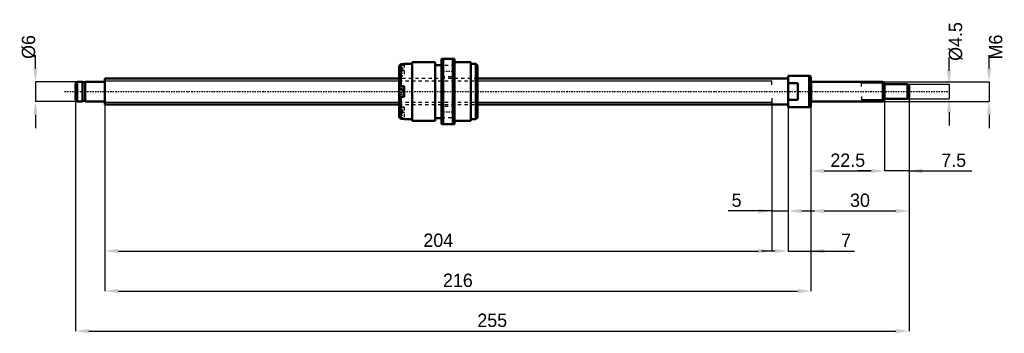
# Model space of a CAD drawing. Header units: millimetres. Extents: x -26 to 275, y -74 to 22.
import ezdxf

# ---------------------------------------------------------------- set-up
doc = ezdxf.new("R2010")
doc.units = ezdxf.units.MM
doc.linetypes.add('Center', pattern=[1.5, 0.45, -0.5, 0.05, -0.5])
doc.linetypes.add('Dashed', pattern=[2, 1, -1])
for name, color, linetype, lineweight in [('2d ConnectionPoints', 7, 'Continuous', 50), ('AM_0', 7, 'Continuous', 50), ('AM_4', 3, 'Continuous', 25), ('AM_5', 3, 'Continuous', 25), ('AM_7', 7, 'Center', 25), ('AM_9', 6, 'Dashed', 25)]:
    doc.layers.add(name, color=color, linetype=linetype, lineweight=lineweight)
doc.dimstyles.new('ISO-25', dxfattribs={"dimtxt": 2.5, "dimasz": 2.5, "dimexe": 1.25, "dimexo": 0.625, "dimtad": 1, "dimtxsty": 'Standard', "dimcen": 2.5, "dimadec": 0, "dimazin": 0, "dimtfac": 1, "dimtmove": 0, "dimatfit": 3, "dimfxl": 0, "dimarcsym": 0})

# ---------------------------------------------------------------- blocks, each defined once
blk = doc.blocks.new('1_BNK_0810_3GT_255LC5Y_Nut_0_in_BNK0810_3GT_255LC5Y_114__0')
at = {"layer": 'AM_0'}
for p, q in [((107, 10), (103, 10)), ((103, 10), (103, -10)), ((103.5, 10), (103.5, -10)), ((106.5, 10), (106.5, -10)), ((107, 10), (107, -10)), ((90.5, 8.35), (90, 7.84)), ((90, 7.84), (90, -7.84)), ((91.6, 8.35), (90.5, 8.35)), ((90.5, 8.35), (90.5, 1.6)), ((94, 8.5), (91.6, 8.5)), ((91.6, 8.5), (91.6, 8.35)), ((101, 9), (94, 9)), ((94, 9), (94, -9)), ((101, 9), (101, -9)), ((103, 8.1), (101, 8.1)), ((112, 9), (107, 9)), ((112, 9), (112, -9)), ((113.5, 8.5), (112, 8.5)), ((114, 8), (113.5, 8.5)), ((113.5, 8.5), (113.5, -8.5)), ((114, 8), (114, -8)), ((90, 1.6), (91.6, 1.6)), ((91.6, 1.5), (90.15, 1.5)), ((91.6, 1.6), (91.6, -1.6)), ((91.6, -1.6), (90, -1.6)), ((90.15, -1.5), (91.6, -1.5)), ((90.5, -1.6), (90.5, -8.35)), ((90, -7.84), (90.5, -8.35)), ((91.6, -8.35), (90.5, -8.35)), ((91.6, -8.35), (91.6, -8.5)), ((91.6, -8.5), (94, -8.5)), ((94, -9), (101, -9)), ((101, -8.1), (103, -8.1)), ((107, -9), (112, -9)), ((112, -8.5), (113.5, -8.5)), ((113.5, -8.5), (114, -8)), ((103, -10), (107, -10))]:
    blk.add_line(p, q, dxfattribs=at)
for centre, start, end in [((90.15, 1.35), 90, 180), ((90.15, -1.35), 180, 270)]:
    blk.add_arc(centre, 0.15, start, end, dxfattribs=at)
at = {"layer": 'AM_4'}
blk.add_line((90.15, 1.5), (90.15, -1.5), dxfattribs=at)
at = {"layer": 'AM_7'}
for p, q in [((89.92, 6.42), (91.68, 6.42)), ((102.8, 6.25), (107.2, 6.25)), ((89.92, -6.42), (91.68, -6.42)), ((102.8, -6.25), (107.2, -6.25))]:
    blk.add_line(p, q, dxfattribs=at)
at = {"layer": 'AM_9'}
for p, q in [((91.05, 7.28), (90, 7.28)), ((91.05, 6.85), (90, 6.85)), ((91.6, 6.42), (90, 6.42)), ((91.6, 7.92), (90.15, 7.92)), ((90.15, 7.92), (90.15, 4.92)), ((91.05, 7.28), (91.05, 5.55)), ((91.6, 8.35), (91.6, 4.82)), ((107, 7.95), (103, 7.95)), ((91.05, 5.98), (90, 5.98)), ((91.05, 5.55), (90, 5.55)), ((90, 4.82), (91.6, 4.82)), ((114, 4), (90, 4)), ((90.15, 4.92), (91.6, 4.92)), ((103, 4.55), (107, 4.55)), ((91.05, 0.87), (90, 0.87)), ((91.05, 0.43), (90, 0.43)), ((91.05, 0.87), (91.05, -0.87)), ((91.05, -0.43), (90, -0.43)), ((91.05, -0.87), (90, -0.87)), ((90, -4), (114, -4)), ((91.6, -4.82), (90, -4.82)), ((91.05, -5.55), (90, -5.55)), ((91.05, -5.98), (90, -5.98)), ((91.6, -4.92), (90.15, -4.92)), ((90.15, -4.92), (90.15, -7.92)), ((91.05, -5.55), (91.05, -7.28)), ((91.6, -4.82), (91.6, -8.35)), ((107, -4.55), (103, -4.55)), ((91.6, -6.42), (90, -6.42)), ((91.05, -6.85), (90, -6.85)), ((91.05, -7.28), (90, -7.28)), ((90.15, -7.92), (91.6, -7.92)), ((103, -7.95), (107, -7.95))]:
    blk.add_line(p, q, dxfattribs=at)
for centre, start, end in [((90.15, 7.77), 90, 180), ((90.15, 5.06), 180, 270), ((90.15, -5.06), 90, 180), ((90.15, -7.77), 180, 270)]:
    blk.add_arc(centre, 0.15, start, end, dxfattribs=at)
blk = doc.blocks.new('2_BNK_0810_3GT_255LC5Y_Shaft_0_in_BNK0810_3GT_255LC5Y_114__0')
at = {"layer": 'AM_0'}
for p, q in [((90, 4), (0, 4)), ((0, 4), (0, -4)), ((209, 4), (114, 4)), ((209, 4.75), (209, -4.75)), ((215.5, 4.75), (209, 4.75)), ((216, 4.46), (215.5, 4.75)), ((215.5, 4.75), (215.5, -4.75)), ((216, 4.46), (216, -4.46)), ((-8.5, 3), (-9, 2.5)), ((-9, 2.5), (-9, -2.5)), ((-6.8, 3), (-8.5, 3)), ((-8.5, 3), (-8.5, -3)), ((-6.8, 3), (-6.8, -3)), ((-6, 2.85), (-6.8, 2.85)), ((-0.2, 3), (-6, 3)), ((-6, 3), (-6, -3)), ((212, 2.56), (209, 2.56)), ((212, 2.56), (212, -2.56)), ((238, 3), (216.2, 3)), ((238.5, 2.5), (238, 3)), ((238, 3), (238, -3)), ((238.5, 2.5), (238.5, -2.5)), ((245.5, 2.25), (238.5, 2.25)), ((246, 1.75), (245.5, 2.25)), ((245.5, 2.25), (245.5, -2.25)), ((246, 1.75), (246, -1.75)), ((-9, -2.5), (-8.5, -3)), ((-8.5, -3), (-6.8, -3)), ((-6.8, -2.85), (-6, -2.85)), ((-6, -3), (-0.2, -3)), ((209, -2.56), (212, -2.56)), ((216.2, -3), (238, -3)), ((238, -3), (238.5, -2.5)), ((238.5, -2.25), (245.5, -2.25)), ((245.5, -2.25), (246, -1.75)), ((0, -4), (90, -4)), ((114, -4), (209, -4)), ((209, -4.75), (215.5, -4.75)), ((215.5, -4.75), (216, -4.46))]:
    blk.add_line(p, q, dxfattribs=at)
for centre, start, end in [((-0.2, 3.2), 270, 360), ((216.2, 3.2), 180, 270), ((-0.2, -3.2), 0, 90), ((216.2, -3.2), 90, 180)]:
    blk.add_arc(centre, 0.2, start, end, dxfattribs=at)
at = {"layer": 'AM_4'}
for p, q in [((-0.2, 3), (-0.2, -3)), ((216.2, 3), (216.2, -3))]:
    blk.add_line(p, q, dxfattribs=at)
at = {"layer": 'AM_5'}
for p, q in [((0, 3.23), (90, 3.23)), ((114, 3.23), (204, 3.23)), ((204, 2), (204, 3.23)), ((238.46, 2.54), (231.5, 2.54)), ((231.5, 1.5), (231.5, 2.54)), ((204, -2), (204, -3.23)), ((231.5, -1.5), (231.5, -2.54)), ((238.46, -2.54), (231.5, -2.54)), ((0, -3.23), (90, -3.23)), ((114, -3.23), (204, -3.23))]:
    blk.add_line(p, q, dxfattribs=at)
at = {"layer": 'AM_5', "linetype": 'Dashed'}
for p, q in [((90, 3.23), (114, 3.23)), ((90, -3.23), (114, -3.23))]:
    blk.add_line(p, q, dxfattribs=at)
at = {"layer": 'AM_7'}
blk.add_line((-12.3, 0), (258.3, 0), dxfattribs=at)
at = {"layer": 'AM_9'}
for p, q in [((114, 4), (90, 4)), ((90, -4), (114, -4))]:
    blk.add_line(p, q, dxfattribs=at)
blk = doc.blocks.new('*D3')
at = {"layer": 'AM_5', "color": 0, "lineweight": -2}
for p, q in [((-21.24, 7.08), (-21.24, 11.16)), ((-8.5, 3), (-21.24, 3)), ((-21.24, 3), (-21.24, -3)), ((-8.5, -3), (-21.24, -3)), ((-21.24, -7.08), (-21.24, -11.16))]:
    blk.add_line(p, q, dxfattribs=at)
at = {"layer": 'AM_5', "color": 0}
for points in [[(-21.92, 7.08), (-20.56, 7.08), (-21.24, 3)], [(-20.56, -7.08), (-21.92, -7.08), (-21.24, -3)]]:
    blk.add_solid(points, dxfattribs=at)
at = {"layer": 'Defpoints', "color": 0}
for p in [(-8.5, 3), (-21.24, -3), (-8.5, -3)]:
    blk.add_point(p, dxfattribs=at)
at = {"layer": 'AM_5', "color": 0, "insert": (-23.28, 13.608), "char_height": 4.08, "attachment_point": 5, "rotation": 90}
blk.add_mtext('Ø6', dxfattribs=at)
blk = doc.blocks.new('*D4')
at = {"layer": 'AM_5', "color": 0, "lineweight": -2}
for p, q in [((209, -4.75), (209, -48.76)), ((216, -4.46), (216, -48.76)), ((204.92, -48.76), (200.84, -48.76)), ((209, -48.76), (216, -48.76)), ((216, -48.76), (229.33, -48.76)), ((220.08, -48.76), (224.16, -48.76))]:
    blk.add_line(p, q, dxfattribs=at)
at = {"layer": 'AM_5', "color": 0}
for points in [[(204.92, -49.44), (204.92, -48.08), (209, -48.76)], [(220.08, -48.08), (220.08, -49.44), (216, -48.76)]]:
    blk.add_solid(points, dxfattribs=at)
at = {"layer": 'Defpoints', "color": 0}
for p in [(209, -4.75), (216, -4.46), (216, -48.76)]:
    blk.add_point(p, dxfattribs=at)
at = {"layer": 'AM_5', "color": 0, "insert": (226.74, -45.5), "char_height": 4.08, "attachment_point": 5}
blk.add_mtext('7', dxfattribs=at)
blk = doc.blocks.new('*D5')
at = {"layer": 'AM_5', "color": 0, "lineweight": -2}
for p, q in [((204, -3.233), (204, -36.52)), ((209, -4.75), (209, -36.52)), ((204, -36.52), (190.672, -36.52)), ((199.92, -36.52), (195.84, -36.52)), ((204, -36.52), (209, -36.52)), ((213.08, -36.52), (217.16, -36.52))]:
    blk.add_line(p, q, dxfattribs=at)
at = {"layer": 'AM_5', "color": 0}
for points in [[(199.92, -37.2), (199.92, -35.84), (204, -36.52)], [(213.08, -35.84), (213.08, -37.2), (209, -36.52)]]:
    blk.add_solid(points, dxfattribs=at)
at = {"layer": 'Defpoints', "color": 0}
for p in [(204, -3.233), (209, -4.75), (209, -36.52)]:
    blk.add_point(p, dxfattribs=at)
at = {"layer": 'AM_5', "color": 0, "insert": (193.256, -33.256), "char_height": 4.08, "attachment_point": 5}
blk.add_mtext('5', dxfattribs=at)
blk = doc.blocks.new('*D6')
at = {"layer": 'AM_5', "color": 0, "lineweight": -2}
for p, q in [((0, -4), (0, -48.76)), ((204, -3.233), (204, -48.76)), ((4.08, -48.76), (199.92, -48.76))]:
    blk.add_line(p, q, dxfattribs=at)
at = {"layer": 'AM_5', "color": 0}
for points in [[(4.08, -48.08), (4.08, -49.44), (0, -48.76)], [(199.92, -49.44), (199.92, -48.08), (204, -48.76)]]:
    blk.add_solid(points, dxfattribs=at)
at = {"layer": 'Defpoints', "color": 0}
for p in [(0, -4), (204, -3.233), (204, -48.76)]:
    blk.add_point(p, dxfattribs=at)
at = {"layer": 'AM_5', "color": 0, "insert": (102, -45.496), "char_height": 4.08, "attachment_point": 5}
blk.add_mtext('204', dxfattribs=at)
blk = doc.blocks.new('*D7')
at = {"layer": 'AM_5', "color": 0, "lineweight": -2}
for p, q in [((0, -4), (0, -61)), ((216, -4.46), (216, -61)), ((4.08, -61), (211.92, -61))]:
    blk.add_line(p, q, dxfattribs=at)
at = {"layer": 'AM_5', "color": 0}
for points in [[(4.08, -60.32), (4.08, -61.68), (0, -61)], [(211.92, -61.68), (211.92, -60.32), (216, -61)]]:
    blk.add_solid(points, dxfattribs=at)
at = {"layer": 'Defpoints', "color": 0}
for p in [(0, -4), (216, -4.46), (216, -61)]:
    blk.add_point(p, dxfattribs=at)
at = {"layer": 'AM_5', "color": 0, "insert": (108, -57.74), "char_height": 4.08, "attachment_point": 5}
blk.add_mtext('216', dxfattribs=at)
blk = doc.blocks.new('*D8')
at = {"layer": 'AM_5', "color": 0, "lineweight": -2}
for p, q in [((-9, -2.5), (-9, -73.24)), ((246, -1.75), (246, -73.24)), ((-4.92, -73.24), (241.92, -73.24))]:
    blk.add_line(p, q, dxfattribs=at)
at = {"layer": 'AM_5', "color": 0}
for points in [[(-4.92, -72.56), (-4.92, -73.92), (-9, -73.24)], [(241.92, -73.92), (241.92, -72.56), (246, -73.24)]]:
    blk.add_solid(points, dxfattribs=at)
at = {"layer": 'Defpoints', "color": 0}
for p in [(-9, -2.5), (246, -1.75), (246, -73.24)]:
    blk.add_point(p, dxfattribs=at)
at = {"layer": 'AM_5', "color": 0, "insert": (118.5, -69.976), "char_height": 4.08, "attachment_point": 5}
blk.add_mtext('255', dxfattribs=at)
blk = doc.blocks.new('*D9')
at = {"layer": 'AM_5', "color": 0, "lineweight": -2}
for p, q in [((238.5, -2.25), (238.5, -24.28)), ((246, -1.75), (246, -24.28)), ((234.42, -24.28), (230.34, -24.28)), ((246, -24.28), (238.5, -24.28)), ((246, -24.28), (265.16, -24.28)), ((250.08, -24.28), (254.16, -24.28))]:
    blk.add_line(p, q, dxfattribs=at)
at = {"layer": 'AM_5', "color": 0}
for points in [[(234.42, -24.96), (234.42, -23.6), (238.5, -24.28)], [(250.08, -23.6), (250.08, -24.96), (246, -24.28)]]:
    blk.add_solid(points, dxfattribs=at)
at = {"layer": 'Defpoints', "color": 0}
for p in [(238.5, -2.25), (246, -1.75), (238.5, -24.28)]:
    blk.add_point(p, dxfattribs=at)
at = {"layer": 'AM_5', "color": 0, "insert": (259.66, -21.02), "char_height": 4.08, "attachment_point": 5}
blk.add_mtext('7.5', dxfattribs=at)
blk = doc.blocks.new('*D10')
at = {"layer": 'AM_5', "color": 0, "lineweight": -2}
for p, q in [((238.5, -2.25), (238.5, -24.28)), ((216, -4.46), (216, -24.28)), ((220.08, -24.28), (234.42, -24.28))]:
    blk.add_line(p, q, dxfattribs=at)
at = {"layer": 'AM_5', "color": 0}
for points in [[(220.08, -23.6), (220.08, -24.96), (216, -24.28)], [(234.42, -24.96), (234.42, -23.6), (238.5, -24.28)]]:
    blk.add_solid(points, dxfattribs=at)
at = {"layer": 'Defpoints', "color": 0}
for p in [(238.5, -2.25), (216, -4.46), (238.5, -24.28)]:
    blk.add_point(p, dxfattribs=at)
at = {"layer": 'AM_5', "color": 0, "insert": (227.25, -21.02), "char_height": 4.08, "attachment_point": 5}
blk.add_mtext('22.5', dxfattribs=at)
blk = doc.blocks.new('*D11')
at = {"layer": 'AM_5', "color": 0, "lineweight": -2}
for p, q in [((246, -1.75), (246, -36.52)), ((216, -4.46), (216, -36.52)), ((220.08, -36.52), (241.92, -36.52))]:
    blk.add_line(p, q, dxfattribs=at)
at = {"layer": 'AM_5', "color": 0}
for points in [[(220.08, -35.84), (220.08, -37.2), (216, -36.52)], [(241.92, -37.2), (241.92, -35.84), (246, -36.52)]]:
    blk.add_solid(points, dxfattribs=at)
at = {"layer": 'Defpoints', "color": 0}
for p in [(246, -1.75), (216, -4.46), (246, -36.52)]:
    blk.add_point(p, dxfattribs=at)
at = {"layer": 'AM_5', "color": 0, "insert": (231, -33.26), "char_height": 4.08, "attachment_point": 5}
blk.add_mtext('30', dxfattribs=at)
blk = doc.blocks.new('*D12')
at = {"layer": 'AM_5', "color": 0, "lineweight": -2}
for p, q in [((258.24, 6.33), (258.24, 10.41)), ((245.5, 2.25), (258.24, 2.25)), ((258.24, 2.25), (258.24, -2.25)), ((245.5, -2.25), (258.24, -2.25)), ((258.24, -6.33), (258.24, -10.41))]:
    blk.add_line(p, q, dxfattribs=at)
at = {"layer": 'AM_5', "color": 0}
for points in [[(257.56, 6.33), (258.92, 6.33), (258.24, 2.25)], [(258.92, -6.33), (257.56, -6.33), (258.24, -2.25)]]:
    blk.add_solid(points, dxfattribs=at)
at = {"layer": 'Defpoints', "color": 0}
for p in [(245.5, 2.25), (245.5, -2.25), (258.24, -2.25)]:
    blk.add_point(p, dxfattribs=at)
at = {"layer": 'AM_5', "color": 0, "insert": (260.28, 15.306), "char_height": 4.08, "attachment_point": 5, "rotation": 90}
blk.add_mtext('Ø4.5', dxfattribs=at)
blk = doc.blocks.new('*D13')
at = {"layer": 'AM_5', "color": 0, "lineweight": -2}
for p, q in [((270.48, 7.08), (270.48, 11.16)), ((238, 3), (270.48, 3)), ((270.48, 3), (270.48, -3)), ((238, -3), (270.48, -3)), ((270.48, -7.08), (270.48, -11.16))]:
    blk.add_line(p, q, dxfattribs=at)
at = {"layer": 'AM_5', "color": 0}
for points in [[(269.8, 7.08), (271.16, 7.08), (270.48, 3)], [(271.16, -7.08), (269.8, -7.08), (270.48, -3)]]:
    blk.add_solid(points, dxfattribs=at)
at = {"layer": 'Defpoints', "color": 0}
for p in [(238, 3), (238, -3), (270.48, -3)]:
    blk.add_point(p, dxfattribs=at)
at = {"layer": 'AM_5', "color": 0, "insert": (272.52, 13.608), "char_height": 4.08, "attachment_point": 5, "rotation": 90}
blk.add_mtext('M6', dxfattribs=at)

msp = doc.modelspace()

# ---------------------------------------------------------------- linework, layer by layer
at = {"layer": '2d ConnectionPoints'}
for p in [(0, 0), (212, 0)]:
    msp.add_point(p, dxfattribs=at)

# ---------------------------------------------------------------- block references
for name in ['1_BNK_0810_3GT_255LC5Y_Nut_0_in_BNK0810_3GT_255LC5Y_114__0', '2_BNK_0810_3GT_255LC5Y_Shaft_0_in_BNK0810_3GT_255LC5Y_114__0']:
    msp.add_blockref(name, (0, 0))

# ---------------------------------------------------------------- dimensions: what is measured, and where the dimension line sits
at = {"layer": 'AM_5'}
for base, p1, p2, text, picture, middle in [((258.24, -2.25), (245.5, 2.25), (245.5, -2.25), 'Ø4.5', '*D12', (260.28, 15.306)), ((-21.24, -3), (-8.5, 3), (-8.5, -3), 'Ø6', '*D3', (-23.28, 13.608)), ((270.48, -3), (238, 3), (238, -3), 'M6', '*D13', (272.52, 13.608))]:
    dim = msp.add_linear_dim(base=base, p1=p1, p2=p2, angle=90, text=text, dimstyle='ISO-25', override={"dimtxt": 4.08, "dimasz": 4.08, "dimexe": 0, "dimexo": 0, "dimgap": 1.224}, dxfattribs=at)
    dim.commit()
    dim.dimension.update_dxf_attribs({"geometry": picture, "text_midpoint": middle, "dimtype": 160, "text_rotation": 90})
for base, p1, p2, text, picture, middle in [((246, -73.24), (-9, -2.5), (246, -1.75), '255', '*D8', (118.5, -73.24)), ((246, -36.52), (216, -4.461), (246, -1.75), '30', '*D11', (231, -36.52)), ((238.5, -24.28), (216, -4.461), (238.5, -2.25), '22.5', '*D10', (227.25, -24.28)), ((238.5, -24.28), (246, -1.75), (238.5, -2.25), '7.5', '*D9', (259.658, -24.28)), ((204, -48.76), (0, -4), (204, -3.233), '204', '*D6', (102, -48.76)), ((216, -61), (0, -4), (216, -4.461), '216', '*D7', (108, -61)), ((209, -36.52), (204, -3.233), (209, -4.75), '5', '*D5', (193.256, -36.52)), ((216, -48.76), (209, -4.75), (216, -4.461), '7', '*D4', (226.744, -48.76))]:
    dim = msp.add_linear_dim(base=base, p1=p1, p2=p2, text=text, dimstyle='ISO-25', override={"dimtxt": 4.08, "dimasz": 4.08, "dimexe": 0, "dimexo": 0, "dimgap": 1.224}, dxfattribs=at)
    dim.commit()
    dim.dimension.update_dxf_attribs({"geometry": picture, "text_midpoint": middle, "dimtype": 160})

doc.saveas('drawing.dxf')
